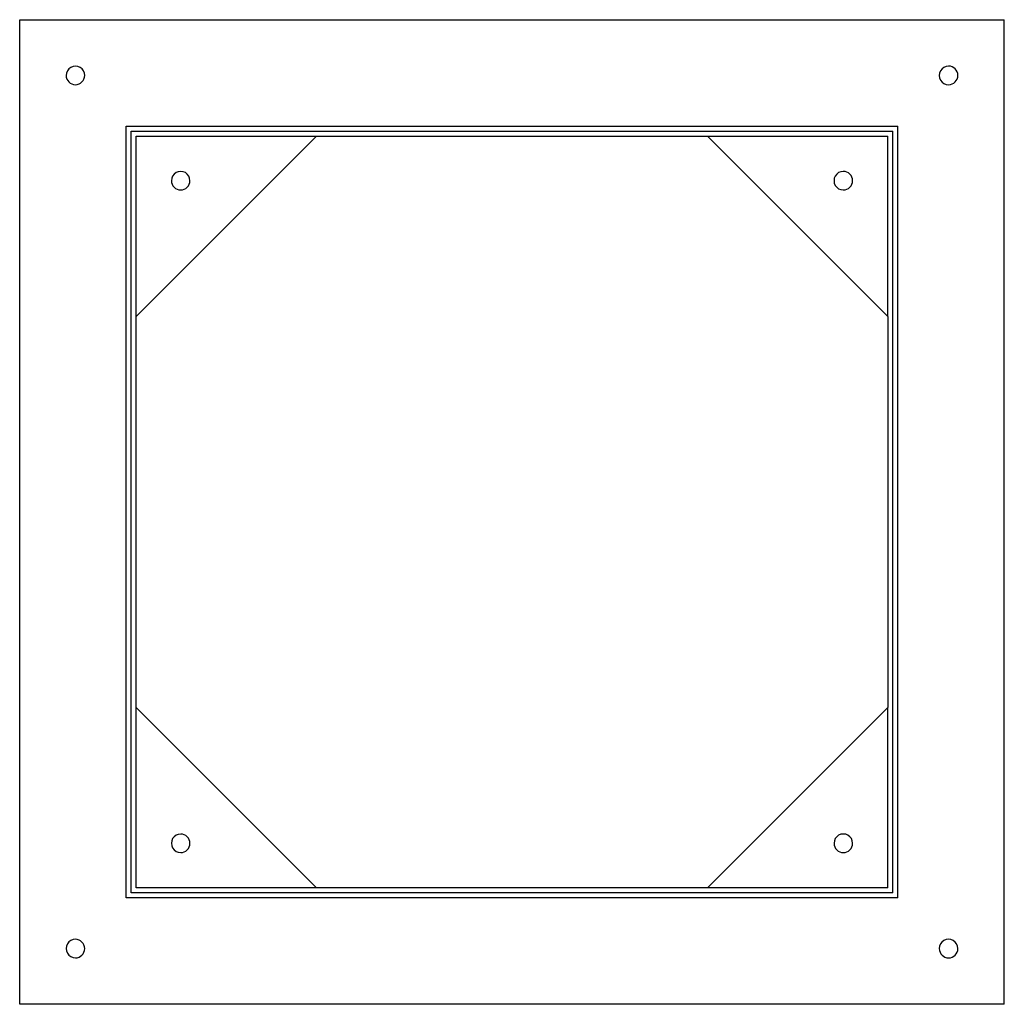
# Model space of a CAD drawing. Header units: millimetres. Extents: x -398 to 398, y -398 to 398.
import ezdxf

# ---------------------------------------------------------------- set-up
doc = ezdxf.new("R2010")
doc.units = ezdxf.units.MM
doc.layers.add('HIDDEN', color=7, linetype='Continuous')
doc.layers.add('THICK', color=7, linetype='Continuous')

msp = doc.modelspace()

# ---------------------------------------------------------------- linework, layer by layer
at = {"layer": 'HIDDEN'}
for p, q in [((-397.5, 397.5), (-397.5, 397.5)), ((397.5, 397.5), (397.5, 397.5)), ((-311.5, 311.5), (-311.5, 311.5)), ((311.5, 311.5), (311.5, 311.5)), ((-307.5, 307.5), (-307.5, 307.5)), ((-303.5, 303.5), (-303.5, 303.5)), ((-303.5, 157.75), (-303.5, 303.5)), ((-303.5, 303.5), (-157.75, 303.5)), ((-157.75, 303.5), (-157.75, 303.5)), ((-157.75, 303.5), (-157.75, 303.5)), ((157.75, 303.5), (157.75, 303.5)), ((157.75, 303.5), (157.75, 303.5)), ((157.75, 303.5), (303.5, 303.5)), ((303.5, 157.75), (303.5, 303.5)), ((303.5, 303.5), (303.5, 303.5)), ((307.5, 307.5), (307.5, 307.5)), ((-303.5, 157.75), (-303.5, 157.75)), ((-303.5, 157.75), (-303.5, 157.75)), ((303.5, 157.75), (303.5, 157.75)), ((303.5, 157.75), (303.5, 157.75)), ((-303.5, -157.75), (-303.5, -157.75)), ((-303.5, -157.75), (-303.5, -157.75)), ((-303.5, -303.5), (-303.5, -157.75)), ((303.5, -157.75), (303.5, -157.75)), ((303.5, -157.75), (303.5, -157.75)), ((303.5, -303.5), (303.5, -157.75)), ((-307.5, -307.5), (-307.5, -307.5)), ((-303.5, -303.5), (-303.5, -303.5)), ((-157.75, -303.5), (-303.5, -303.5)), ((-157.75, -303.5), (-157.75, -303.5)), ((-157.75, -303.5), (-157.75, -303.5)), ((157.75, -303.5), (157.75, -303.5)), ((157.75, -303.5), (157.75, -303.5)), ((303.5, -303.5), (157.75, -303.5)), ((303.5, -303.5), (303.5, -303.5)), ((307.5, -307.5), (307.5, -307.5)), ((-311.5, -311.5), (-311.5, -311.5)), ((311.5, -311.5), (311.5, -311.5)), ((-397.5, -397.5), (-397.5, -397.5)), ((397.5, -397.5), (397.5, -397.5))]:
    msp.add_line(p, q, dxfattribs=at)
at = {"layer": 'THICK'}
for p, q in [((-397.5, 397.5), (397.5, 397.5)), ((-397.5, -397.5), (-397.5, 397.5)), ((397.5, -397.5), (397.5, 397.5)), ((-311.5, 311.5), (311.5, 311.5)), ((-311.5, -311.5), (-311.5, 311.5)), ((311.5, -311.5), (311.5, 311.5)), ((-307.5, 307.5), (307.5, 307.5)), ((-307.5, -307.5), (-307.5, 307.5)), ((-303.5, 157.75), (-157.75, 303.5)), ((-157.75, 303.5), (157.75, 303.5)), ((157.75, 303.5), (303.5, 157.75)), ((307.5, -307.5), (307.5, 307.5)), ((-303.5, -157.75), (-303.5, 157.75)), ((303.5, 157.75), (303.5, -157.75)), ((-157.75, -303.5), (-303.5, -157.75)), ((303.5, -157.75), (157.75, -303.5)), ((307.5, -307.5), (-307.5, -307.5)), ((157.75, -303.5), (-157.75, -303.5)), ((311.5, -311.5), (-311.5, -311.5)), ((397.5, -397.5), (-397.5, -397.5))]:
    msp.add_line(p, q, dxfattribs=at)
for centre, start, end in [((-352.5, 352.5), 0, 180.00002), ((352.5, 352.5), 89.99998, 270.00002), ((352.5, 352.5), 270.00002, 89.99998), ((-352.5, 352.5), 180.00002, 0), ((-267.5, 267.5), 0, 180.00002), ((267.5, 267.5), 89.99998, 270.00002), ((267.5, 267.5), 270.00002, 89.99998), ((-267.5, 267.5), 180.00002, 0), ((-267.5, -267.5), 89.99998, 270.00002), ((-267.5, -267.5), 270.00002, 89.99998), ((267.5, -267.5), 0, 180.00002), ((267.5, -267.5), 180.00002, 0), ((-352.5, -352.5), 89.99998, 270.00002), ((-352.5, -352.5), 270.00002, 89.99998), ((352.5, -352.5), 0, 180.00002), ((352.5, -352.5), 180.00002, 0)]:
    msp.add_arc(centre, 7.5, start, end, dxfattribs=at)

doc.saveas('drawing.dxf')
